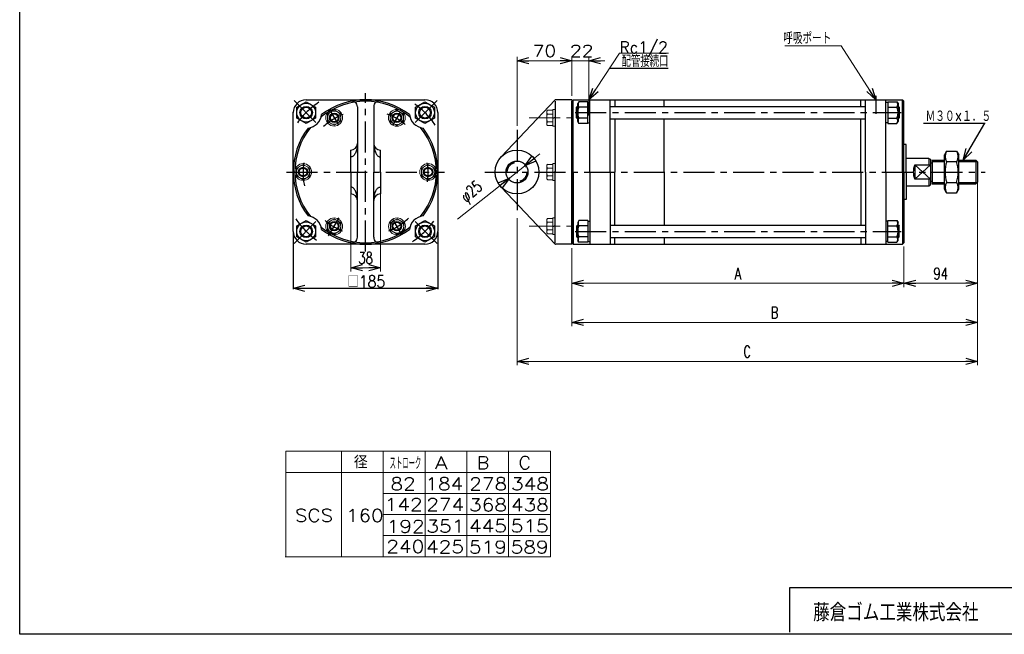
# Model space of a CAD drawing. Header units: millimetres. Extents: x -950 to 1020, y -701 to 709.
# Tile 1 of 3: x -950 to 310, y -670 to 117. Entities that reach past the tile are written whole.
import ezdxf
from ezdxf.enums import TextEntityAlignment as Align

# ---------------------------------------------------------------- set-up
doc = ezdxf.new("R2010")
doc.units = ezdxf.units.MM
doc.header["$LTSCALE"] = 1.25
doc.linetypes.add('CENTER', pattern=[50.8, 31.75, -6.35, 6.35, -6.35])
doc.linetypes.add('DIVIDE', pattern=[31.75, 12.7, -6.35, 0, -6.35, 0, -6.35])
doc.layers.add('ZUWAKU', color=7, linetype='Continuous')
doc.styles.add('FdaStyle0', font='txt.shx', dxfattribs={"width": 0.714286, "bigfont": 'bigfont'})
doc.dimstyles.new('DaDimDiametricStyle', dxfattribs={"dimtxt": 15, "dimasz": 15.000009, "dimexe": 5, "dimexo": 5, "dimgap": 5, "dimtad": 3, "dimdsep": 46, "dimtxsty": 'FdaStyle0', "dimblk1": 'OPEN30', "dimblk2": 'OPEN30', "dimsah": 1, "dimcen": 0.09, "dimclrd": 4, "dimclre": 7, "dimclrt": 4, "dimadec": 0, "dimazin": 2, "dimtfac": 1, "dimtdec": 4, "dimtmove": 0, "dimatfit": 0, "dimfxl": 1, "dimarcsym": 0})
doc.dimstyles.new('DaDimRotatedStyle', dxfattribs={"dimtxt": 15, "dimasz": 15.000009, "dimexe": 5, "dimexo": 5, "dimgap": 5, "dimtad": 3, "dimdsep": 46, "dimtxsty": 'FdaStyle0', "dimblk1": 'OPEN30', "dimblk2": 'OPEN30', "dimsah": 1, "dimcen": 0.09, "dimclrd": 4, "dimclre": 4, "dimclrt": 4, "dimadec": 0, "dimazin": 2, "dimtfac": 1, "dimtdec": 4, "dimtmove": 0, "dimatfit": 0, "dimfxl": 1, "dimarcsym": 0})

# ---------------------------------------------------------------- blocks, each defined once
blk = doc.blocks.new('_OPEN30')
at = {"color": 0, "linetype": 'ByBlock', "lineweight": -2}
for p, q in [((-1, 0.267949), (0, 0)), ((0, 0), (-1, -0.267949)), ((0, 0), (-1, 0))]:
    blk.add_line(p, q, dxfattribs=at)
blk = doc.blocks.new('DC_GROUP_Φ160_1')
at = {"color": 4, "linetype": 'Continuous', "lineweight": 25}
for p, q in [((235.8, -51.6), (233.2, -56.2)), ((233.2, -100.2), (233.2, -56.2)), ((235.8, -51.6), (248.6, -51.6)), ((248.6, -51.6), (251.2, -56.2)), ((251.2, -100.2), (251.2, -56.2)), ((235.8, -64.9), (248.6, -64.9)), ((235.8, -104.7), (233.2, -100.2)), ((235.8, -91.5), (248.6, -91.5)), ((248.6, -104.7), (251.2, -100.2)), ((235.8, -104.7), (248.6, -104.7))]:
    blk.add_line(p, q, dxfattribs=at)
for centre, radius, start, end in [((245.5, -58.3), 11.8, 145.6111, 214.3889), ((238.9, -58.3), 11.8, 325.6111, 34.3889), ((277.7, -78.2), 43.9, 162.4111, 197.5889), ((206.7, -78.2), 43.9, 342.4111, 17.5889), ((245.5, -98.1), 11.8, 145.6111, 214.3889), ((238.9, -98.1), 11.8, 325.6111, 34.3889)]:
    blk.add_arc(centre, radius, start, end, dxfattribs=at)
blk = doc.blocks.new('DC_GROUP_Φ160_2')
at = {"color": 4, "linetype": 'Continuous', "lineweight": 25}
for p, q in [((235.8, -51.6), (233.2, -56.2)), ((233.2, -100.2), (233.2, -56.2)), ((235.8, -51.6), (248.6, -51.6)), ((248.6, -51.6), (251.2, -56.2)), ((251.2, -100.2), (251.2, -56.2)), ((235.8, -64.9), (248.6, -64.9)), ((235.8, -104.7), (233.2, -100.2)), ((235.8, -91.5), (248.6, -91.5)), ((248.6, -104.7), (251.2, -100.2)), ((235.8, -104.7), (248.6, -104.7))]:
    blk.add_line(p, q, dxfattribs=at)
for centre, radius, start, end in [((245.5, -58.3), 11.8, 145.6111, 214.3889), ((238.9, -58.3), 11.8, 325.6111, 34.3889), ((277.7, -78.2), 43.9, 162.4111, 197.5889), ((206.7, -78.2), 43.9, 342.4111, 17.5889), ((245.5, -98.1), 11.8, 145.6111, 214.3889), ((238.9, -98.1), 11.8, 325.6111, 34.3889)]:
    blk.add_arc(centre, radius, start, end, dxfattribs=at)
blk = doc.blocks.new('DC_GROUP_Φ160_18')
at = {"color": 4, "linetype": 'Continuous', "lineweight": 25}
for p, q in [((-497, -41.7), (-497, -43.2)), ((-497, -43.2), (-496.9, -44.7)), ((-496.9, -44.7), (-496.7, -46.1)), ((-496.7, -46.1), (-496.5, -47.6)), ((-496.5, -47.6), (-496.2, -49)), ((-496.2, -49), (-495.9, -50.3)), ((-495.9, -50.3), (-495.5, -51.6)), ((-495.5, -51.6), (-495, -52.8)), ((-495, -52.8), (-494.5, -53.9)), ((-494.5, -53.9), (-494, -54.9)), ((-494, -54.9), (-493.4, -55.8)), ((-493.4, -55.8), (-492.8, -56.6)), ((-492.8, -56.6), (-492.1, -57.3)), ((-492.1, -57.3), (-491.4, -57.9)), ((-491.4, -57.9), (-490.7, -58.3)), ((-490.7, -58.3), (-490, -58.7)), ((-490, -58.7), (-489.3, -58.9)), ((-489.3, -58.9), (-488.5, -58.9))]:
    blk.add_line(p, q, dxfattribs=at)
blk = doc.blocks.new('DC_GROUP_Φ160_19')
at = {"color": 4, "linetype": 'Continuous', "lineweight": 25}
for p, q in [((-519.2, -50.3), (-519.6, -51.6)), ((-518.8, -49), (-519.2, -50.3)), ((-518.5, -47.6), (-518.8, -49)), ((-518.3, -46.1), (-518.5, -47.6)), ((-518.2, -44.7), (-518.3, -46.1)), ((-518.1, -43.2), (-518.2, -44.7)), ((-518, -41.7), (-518.1, -43.2)), ((-525.8, -58.9), (-526.5, -58.9)), ((-525.1, -58.7), (-525.8, -58.9)), ((-524.3, -58.3), (-525.1, -58.7)), ((-523.6, -57.9), (-524.3, -58.3)), ((-522.9, -57.3), (-523.6, -57.9)), ((-522.3, -56.6), (-522.9, -57.3)), ((-521.7, -55.8), (-522.3, -56.6)), ((-521.1, -54.9), (-521.7, -55.8)), ((-520.5, -53.9), (-521.1, -54.9)), ((-520, -52.8), (-520.5, -53.9)), ((-519.6, -51.6), (-520, -52.8))]:
    blk.add_line(p, q, dxfattribs=at)
blk = doc.blocks.new('DC_GROUP_Φ160_20')
at = {"color": 4, "linetype": 'Continuous', "lineweight": 25}
for p, q in [((-494, -101.5), (-493.4, -100.5)), ((-493.4, -100.5), (-492.8, -99.7)), ((-492.8, -99.7), (-492.1, -99)), ((-492.1, -99), (-491.4, -98.5)), ((-491.4, -98.5), (-490.7, -98)), ((-490.7, -98), (-490, -97.7)), ((-490, -97.7), (-489.3, -97.5)), ((-489.3, -97.5), (-488.5, -97.4)), ((-497, -113.2), (-496.9, -111.7)), ((-497, -114.7), (-497, -113.2)), ((-496.9, -111.7), (-496.7, -110.2)), ((-496.7, -110.2), (-496.5, -108.8)), ((-496.5, -108.8), (-496.2, -107.4)), ((-496.2, -107.4), (-495.9, -106)), ((-495.9, -106), (-495.5, -104.8)), ((-495.5, -104.8), (-495, -103.6)), ((-495, -103.6), (-494.5, -102.5)), ((-494.5, -102.5), (-494, -101.5))]:
    blk.add_line(p, q, dxfattribs=at)
blk = doc.blocks.new('DC_GROUP_Φ160_21')
at = {"color": 4, "linetype": 'Continuous', "lineweight": 25}
for p, q in [((-525.8, -97.5), (-526.5, -97.4)), ((-525.1, -97.7), (-525.8, -97.5)), ((-524.3, -98), (-525.1, -97.7)), ((-523.6, -98.5), (-524.3, -98)), ((-522.9, -99), (-523.6, -98.5)), ((-522.3, -99.7), (-522.9, -99)), ((-521.7, -100.5), (-522.3, -99.7)), ((-521.1, -101.5), (-521.7, -100.5)), ((-520.5, -102.5), (-521.1, -101.5)), ((-520, -103.6), (-520.5, -102.5)), ((-519.6, -104.8), (-520, -103.6)), ((-519.2, -106), (-519.6, -104.8)), ((-518.8, -107.4), (-519.2, -106)), ((-518.5, -108.8), (-518.8, -107.4)), ((-518.3, -110.2), (-518.5, -108.8)), ((-518.2, -111.7), (-518.3, -110.2)), ((-518.1, -113.2), (-518.2, -111.7)), ((-518, -114.7), (-518.1, -113.2))]:
    blk.add_line(p, q, dxfattribs=at)
blk = doc.blocks.new('DC_GROUP_Φ160_22')
at = {"color": 4, "linetype": 'Continuous', "lineweight": 13}
for p, q in [((-467.5, 0.9), (-476, -4)), ((-459, -4), (-467.5, 0.9)), ((-476, -4), (-476, -13.8)), ((-459, -13.8), (-459, -4)), ((-476, -13.8), (-467.5, -18.7)), ((-467.5, -18.7), (-459, -13.8))]:
    blk.add_line(p, q, dxfattribs=at)
for radius in [10.8, 8.5]:
    blk.add_circle((-467.5, -8.9), radius, dxfattribs=at)
blk = doc.blocks.new('DC_GROUP_Φ160_23')
at = {"color": 4, "linetype": 'Continuous', "lineweight": 13}
for p, q in [((-547.7, 1.3), (-556.2, -3.6)), ((-539.2, -3.6), (-547.7, 1.3)), ((-556.2, -3.6), (-556.2, -13.5)), ((-539.2, -13.5), (-539.2, -3.6)), ((-556.2, -13.5), (-547.7, -18.4)), ((-547.7, -18.4), (-539.2, -13.5))]:
    blk.add_line(p, q, dxfattribs=at)
for radius in [10.8, 8.5]:
    blk.add_circle((-547.7, -8.6), radius, dxfattribs=at)
blk = doc.blocks.new('DC_GROUP_Φ160_24')
at = {"color": 4, "linetype": 'Continuous', "lineweight": 13}
for p, q in [((-587.5, -68.4), (-596, -73.3)), ((-596, -73.3), (-596, -83.1)), ((-579, -73.3), (-587.5, -68.4)), ((-579, -83.1), (-579, -73.3)), ((-596, -83.1), (-587.5, -88)), ((-587.5, -88), (-579, -83.1))]:
    blk.add_line(p, q, dxfattribs=at)
for radius in [10.8, 8.5]:
    blk.add_circle((-587.5, -78.2), radius, dxfattribs=at)
blk = doc.blocks.new('DC_GROUP_Φ160_25')
at = {"color": 4, "linetype": 'Continuous', "lineweight": 13}
for p, q in [((-547.7, -138), (-556.2, -142.9)), ((-539.2, -142.9), (-547.7, -138)), ((-556.2, -142.9), (-556.2, -152.7)), ((-539.2, -152.7), (-539.2, -142.9)), ((-556.2, -152.7), (-547.7, -157.6)), ((-547.7, -157.6), (-539.2, -152.7))]:
    blk.add_line(p, q, dxfattribs=at)
for radius in [10.8, 8.5]:
    blk.add_circle((-547.7, -147.8), radius, dxfattribs=at)
blk = doc.blocks.new('DC_GROUP_Φ160_26')
at = {"color": 4, "linetype": 'Continuous', "lineweight": 13}
for p, q in [((-427.5, -68.4), (-436, -73.3)), ((-436, -73.3), (-436, -83.1)), ((-419, -73.3), (-427.5, -68.4)), ((-419, -83.1), (-419, -73.3)), ((-436, -83.1), (-427.5, -88)), ((-427.5, -88), (-419, -83.1))]:
    blk.add_line(p, q, dxfattribs=at)
for radius in [10.8, 8.5]:
    blk.add_circle((-427.5, -78.2), radius, dxfattribs=at)
blk = doc.blocks.new('DC_GROUP_Φ160_27')
at = {"color": 4, "linetype": 'Continuous', "lineweight": 13}
for p, q in [((-467.3, -138), (-475.8, -142.9)), ((-458.8, -142.9), (-467.3, -138)), ((-475.8, -142.9), (-475.8, -152.7)), ((-458.8, -152.7), (-458.8, -142.9)), ((-475.8, -152.7), (-467.3, -157.6)), ((-467.3, -157.6), (-458.8, -152.7))]:
    blk.add_line(p, q, dxfattribs=at)
for radius in [10.8, 8.5]:
    blk.add_circle((-467.3, -147.8), radius, dxfattribs=at)
blk = doc.blocks.new('DC_GROUP_Φ160_28')
at = {"color": 4, "linetype": 'Continuous', "lineweight": 13}
for p, q in [((-221.8, 14.3), (-182.6, 73.9)), ((-182.6, 73.9), (-120.2, 73.9))]:
    blk.add_line(p, q, dxfattribs=at)
at = {"color": 4, "xscale": 15.00001393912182, "yscale": 14.99994636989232, "rotation": 236.6438504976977}
blk.add_blockref('_OPEN30', (-221.8, 14.3), dxfattribs=at)
at = {"color": 4, "style": 'FdaStyle0', "width": 0.804178}
blk.add_text('Rc1/2', height=15, dxfattribs=at).set_placement((-182.6, 73.9), (-121, 73.9), align=Align.FIT)
blk = doc.blocks.new('DC_GROUP_Φ160_29')
at = {"color": 4, "linetype": 'Continuous', "lineweight": 13}
for p, q in [((-267.8, 0.9), (-274.9, 0.9)), ((-264.8, 1.9), (-267.8, 1.9)), ((-267.8, 1.9), (-267.8, -19.6)), ((-264.8, 1.9), (-264.8, -19.6)), ((-275.8, -1.5), (-275.8, -16.3)), ((-267.8, -4), (-274.9, -4)), ((-267.8, -8.9), (-264.8, -8.1)), ((-267.8, -9.7), (-264.8, -8.9)), ((-267.8, -13.8), (-274.9, -13.8)), ((-267.8, -18.7), (-274.9, -18.7)), ((-264.8, -19.6), (-267.8, -19.6))]:
    blk.add_line(p, q, dxfattribs=at)
for centre, radius, start, end in [((-272, -1.5), 3.78, 139.5701, 220.4299), ((-262, -8.9), 13.8, 159.1359, 200.8641), ((-272, -16.3), 3.78, 139.5701, 220.4299)]:
    blk.add_arc(centre, radius, start, end, dxfattribs=at)
blk = doc.blocks.new('DC_GROUP_Φ160_30')
at = {"color": 4, "linetype": 'Continuous', "lineweight": 13}
for p, q in [((-275.8, -70.8), (-275.8, -85.5)), ((-267.8, -68.4), (-274.9, -68.4)), ((-267.8, -73.3), (-274.9, -73.3)), ((-264.8, -67.4), (-267.8, -67.4)), ((-267.8, -67.4), (-267.8, -88.9)), ((-264.8, -67.4), (-264.8, -88.9)), ((-267.8, -83.1), (-274.9, -83.1)), ((-267.8, -88), (-274.9, -88)), ((-267.8, -78.2), (-264.8, -77.4)), ((-267.8, -79), (-264.8, -78.2)), ((-264.8, -88.9), (-267.8, -88.9))]:
    blk.add_line(p, q, dxfattribs=at)
for centre, radius, start, end in [((-272, -70.8), 3.78, 139.5701, 220.4299), ((-262, -78.2), 13.8, 159.1359, 200.8641), ((-272, -85.5), 3.78, 139.5701, 220.4299)]:
    blk.add_arc(centre, radius, start, end, dxfattribs=at)
blk = doc.blocks.new('DC_GROUP_Φ160_31')
at = {"color": 4, "linetype": 'Continuous', "lineweight": 13}
for p, q in [((-267.8, -137.6), (-274.9, -137.6)), ((-264.8, -136.7), (-267.8, -136.7)), ((-267.8, -136.7), (-267.8, -158.2)), ((-264.8, -136.7), (-264.8, -158.2)), ((-275.8, -140.1), (-275.8, -154.8)), ((-267.8, -142.5), (-274.9, -142.5)), ((-267.8, -147.5), (-264.8, -146.7)), ((-267.8, -148.3), (-264.8, -147.5)), ((-267.8, -152.4), (-274.9, -152.4)), ((-267.8, -157.3), (-274.9, -157.3)), ((-264.8, -158.2), (-267.8, -158.2))]:
    blk.add_line(p, q, dxfattribs=at)
for centre, radius, start, end in [((-272, -140.1), 3.78, 139.5701, 220.4299), ((-262, -147.5), 13.8, 159.1359, 200.8641), ((-272, -154.8), 3.78, 139.5701, 220.4299)]:
    blk.add_arc(centre, radius, start, end, dxfattribs=at)
blk = doc.blocks.new('*D35')
at = {"color": 4, "linetype": 'Continuous', "lineweight": 13}
for p, q in [((-284.5, -54.8), (-304, -70.4)), ((-304, -70.4), (-323.6, -86)), ((-389.8, -138.7), (-323.6, -86))]:
    blk.add_line(p, q, dxfattribs=at)
at = {"color": 4, "xscale": 15.00001393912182, "yscale": 14.99994636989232}
for p, rotation in [((-304, -70.4), 218.5237421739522), ((-323.6, -86), 38.52374217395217)]:
    blk.add_blockref('_OPEN30', p, dxfattribs=dict(at, rotation=rotation))
at = {"color": 4, "insert": (-353.8, -103.6), "char_height": 15, "width": 75, "attachment_point": 9, "rotation": 38.5237, "style": 'FdaStyle0'}
blk.add_mtext('\\T1.00;φ25', dxfattribs=at)
blk = doc.blocks.new('*D41')
at = {"color": 4, "linetype": 'Continuous', "lineweight": 13}
for p, q in [((-526.5, -91.2), (-526.5, -205.7)), ((-488.5, -91.2), (-488.5, -205.7)), ((-526.5, -200.7), (-488.5, -200.7))]:
    blk.add_line(p, q, dxfattribs=at)
at = {"color": 4, "xscale": 15.00001393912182, "yscale": 14.99994636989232}
for p, rotation in [((-526.5, -200.7), 180), ((-488.5, -200.7), 360)]:
    blk.add_blockref('_OPEN30', p, dxfattribs=dict(at, rotation=rotation))
at = {"color": 4, "insert": (-507.5, -195.7), "char_height": 15, "width": 56.25, "attachment_point": 8, "style": 'FdaStyle0'}
blk.add_mtext('\\T1.00;38', dxfattribs=at)
blk = doc.blocks.new('*D42')
at = {"color": 4, "linetype": 'Continuous', "lineweight": 13}
for p, q in [((-243.8, -175.7), (-243.8, -225.7)), ((181.2, -173.7), (181.2, -225.7)), ((-243.8, -220.7), (181.2, -220.7))]:
    blk.add_line(p, q, dxfattribs=at)
at = {"color": 4, "xscale": 15.00001393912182, "yscale": 14.99994636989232}
for p, rotation in [((-243.8, -220.7), 180), ((181.2, -220.7), 360)]:
    blk.add_blockref('_OPEN30', p, dxfattribs=dict(at, rotation=rotation))
at = {"color": 4, "insert": (-31.3, -215.7), "char_height": 15, "width": 37.5, "attachment_point": 8, "style": 'FdaStyle0'}
blk.add_mtext('\\T1.00;A', dxfattribs=at)
blk = doc.blocks.new('*D43')
at = {"color": 4, "linetype": 'Continuous', "lineweight": 13}
for p, q in [((275.2, -94.7), (275.2, -225.7)), ((181.2, -173.7), (181.2, -225.7)), ((181.2, -220.7), (275.2, -220.7))]:
    blk.add_line(p, q, dxfattribs=at)
at = {"color": 4, "xscale": 15.00001393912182, "yscale": 14.99994636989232}
for p, rotation in [((181.2, -220.7), 180), ((275.2, -220.7), 360)]:
    blk.add_blockref('_OPEN30', p, dxfattribs=dict(at, rotation=rotation))
at = {"color": 4, "insert": (228.2, -215.7), "char_height": 15, "width": 56.25, "attachment_point": 8, "style": 'FdaStyle0'}
blk.add_mtext('\\T1.00;94', dxfattribs=at)
blk = doc.blocks.new('*D44')
at = {"color": 4, "linetype": 'Continuous', "lineweight": 13}
for p, q in [((275.2, -94.7), (275.2, -275.7)), ((-243.8, -175.7), (-243.8, -275.7)), ((-243.8, -270.7), (275.2, -270.7))]:
    blk.add_line(p, q, dxfattribs=at)
at = {"color": 4, "xscale": 15.00001393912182, "yscale": 14.99994636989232}
for p, rotation in [((-243.8, -270.7), 180), ((275.2, -270.7), 360)]:
    blk.add_blockref('_OPEN30', p, dxfattribs=dict(at, rotation=rotation))
at = {"color": 4, "insert": (15.7, -265.7), "char_height": 15, "width": 37.5, "attachment_point": 8, "style": 'FdaStyle0'}
blk.add_mtext('\\T1.00;B', dxfattribs=at)
blk = doc.blocks.new('*D45')
at = {"color": 4, "linetype": 'Continuous', "lineweight": 13}
for p, q in [((275.2, -83.2), (275.2, -325.7)), ((-313.8, -137.2), (-313.8, -325.7)), ((-313.8, -320.7), (275.2, -320.7))]:
    blk.add_line(p, q, dxfattribs=at)
at = {"color": 4, "xscale": 15.00001393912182, "yscale": 14.99994636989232}
for p, rotation in [((-313.8, -320.7), 180), ((275.2, -320.7), 360)]:
    blk.add_blockref('_OPEN30', p, dxfattribs=dict(at, rotation=rotation))
at = {"color": 4, "insert": (-19.3, -315.7), "char_height": 15, "width": 37.5, "attachment_point": 8, "style": 'FdaStyle0'}
blk.add_mtext('\\T1.00;C', dxfattribs=at)

msp = doc.modelspace()

# ---------------------------------------------------------------- linework, layer by layer
at = {"color": 4, "linetype": 'Continuous', "lineweight": 13}
for p, q in [((100.682, 83.562), (28.812, 83.562)), ((145.194, 14.325), (100.682, 83.562)), ((-313.806, -19.031), (-313.806, 69.325)), ((-313.806, 64.325), (-243.806, 64.325)), ((-243.806, 19.325), (-243.806, 69.325)), ((-243.806, 64.325), (-221.806, 64.325)), ((-221.806, 19.325), (-221.806, 69.325)), ((-201.286, 64.325), (-221.806, 64.325)), ((-609.669, -435.744), (-271.067, -435.744)), ((-609.669, -435.744), (-609.669, -570.744)), ((-538.336, -435.744), (-538.336, -570.744)), ((-484.882, -435.744), (-484.882, -570.744)), ((-431.428, -435.744), (-431.428, -570.744)), ((-377.975, -435.744), (-377.975, -570.744)), ((-324.521, -435.744), (-324.521, -570.744)), ((-271.067, -435.744), (-271.067, -570.744)), ((-609.669, -462.744), (-271.067, -462.744)), ((-484.882, -489.744), (-271.067, -489.744)), ((-484.756, -516.744), (-271.067, -516.744)), ((-484.882, -543.744), (-271.067, -543.744)), ((-610.589, -570.744), (-271.067, -570.744))]:
    msp.add_line(p, q, dxfattribs=at)
at = {"color": 4, "linetype": 'Continuous', "lineweight": 25}
for p, q in [((-120.241, 54.198), (-195.558, 54.198)), ((-583.549, 14.325), (-431.521, 14.325)), ((-583.549, 14.325), (-431.521, 14.325)), ((-265.102, 14.012), (-334.141, -58.927)), ((-264.806, 12.725), (-264.806, -78.175)), ((-243.806, 14.325), (-264.376, 14.325)), ((-243.806, 12.325), (-241.806, 14.325)), ((-243.806, 12.325), (-241.806, 14.325)), ((-243.806, 14.325), (-243.806, -78.175)), ((-241.806, -78.175), (-241.806, 14.339)), ((-241.806, 14.325), (179.194, 14.325)), ((-241.806, -78.175), (-241.806, 14.325)), ((-241.806, 14.325), (179.194, 14.325)), ((-220.806, -78.175), (-220.806, 14.339)), ((-220.806, -78.175), (-220.806, 14.339)), ((-194.806, -78.175), (-194.806, 14.339)), ((-194.806, -78.175), (-194.806, 14.325)), ((-188.806, 14.325), (-188.806, 5.825)), ((-188.806, 14.325), (-188.806, 7.036)), ((-125.606, 5.825), (-125.606, 14.325)), ((-125.606, 7.036), (-125.606, 14.325)), ((126.194, 5.825), (126.194, 14.325)), ((126.194, 7.282), (126.194, 14.325)), ((132.194, -78.175), (132.194, 14.339)), ((132.194, -78.175), (132.194, 14.339)), ((158.194, -78.175), (158.194, 14.339)), ((158.194, -78.175), (158.194, 14.339)), ((179.194, -78.175), (179.194, 14.339)), ((181.194, 12.325), (179.194, 14.325)), ((179.194, -78.175), (179.194, 14.325)), ((181.194, 12.325), (179.194, 14.325)), ((-595.549, 4.767), (-583.549, 11.695)), ((-595.549, 4.767), (-583.549, 11.695)), ((-595.549, -9.089), (-595.549, 4.767)), ((-595.549, -9.089), (-595.549, 4.767)), ((-583.549, 11.695), (-571.549, 4.767)), ((-583.549, 11.695), (-571.549, 4.767)), ((-571.549, 4.767), (-571.549, -9.089)), ((-571.549, 4.767), (-571.549, -9.089)), ((-518.035, 5.096), (-518.035, -78.175)), ((-497.035, 5.096), (-497.035, -78.175)), ((-443.521, 4.767), (-431.521, 11.695)), ((-443.521, 4.767), (-431.521, 11.695)), ((-443.521, -9.089), (-443.521, 4.767)), ((-443.521, -9.089), (-443.521, 4.767)), ((-431.521, 11.695), (-419.521, 4.767)), ((-431.521, 11.695), (-419.521, 4.767)), ((-419.521, 4.767), (-419.521, -9.089)), ((-419.521, 4.767), (-419.521, -9.089)), ((-243.806, -78.175), (-243.806, 12.339)), ((-243.806, -78.175), (-243.806, 12.339)), ((-236.606, 5.825), (-237.806, 4.625)), ((-236.606, 5.825), (-237.806, 4.625)), ((-237.806, -8.975), (-237.806, 4.625)), ((-236.206, 4.625), (-237.806, 4.625)), ((-237.806, -8.975), (-237.806, 4.625)), ((-236.206, 4.625), (-237.806, 4.625)), ((-236.206, 5.825), (-236.606, 5.825)), ((-236.606, -10.175), (-236.606, 5.825)), ((-236.206, 5.825), (-236.606, 5.825)), ((-236.606, -10.175), (-236.606, 5.825)), ((-234.846, 11.681), (-236.206, 9.325)), ((-234.846, 11.681), (-236.206, 9.325)), ((-236.206, -13.675), (-236.206, 9.325)), ((-236.206, -13.675), (-236.206, 9.325)), ((-223.206, 11.681), (-234.846, 11.681)), ((-223.206, 11.681), (-234.846, 11.681)), ((-223.206, 4.753), (-234.846, 4.753)), ((-223.206, 4.753), (-234.846, 4.753)), ((-223.206, -16.031), (-223.206, 11.681)), ((-223.206, -16.031), (-223.206, 11.681)), ((-223.206, -16.031), (-223.206, 11.681)), ((-223.206, -16.031), (-223.206, 11.681)), ((-223.206, 10.825), (-220.806, 10.825)), ((-223.206, 10.825), (-220.806, 10.825)), ((-194.806, 5.825), (132.194, 5.825)), ((-194.806, 5.825), (132.194, 5.825)), ((160.594, 10.825), (158.194, 10.825)), ((160.594, 10.825), (158.194, 10.825)), ((160.594, 11.681), (160.594, -16.031)), ((160.594, 11.681), (172.233, 11.681)), ((160.594, 11.681), (160.594, -16.031)), ((160.594, 11.681), (160.594, -16.031)), ((160.594, 11.681), (172.233, 11.681)), ((160.594, 11.681), (160.594, -16.031)), ((160.594, 4.753), (172.233, 4.753)), ((160.594, 4.753), (172.233, 4.753)), ((172.233, 11.681), (173.594, 9.325)), ((172.233, 11.681), (173.594, 9.325)), ((173.594, 9.325), (173.594, -13.675)), ((173.594, 9.325), (173.594, -13.675)), ((173.994, 5.825), (173.594, 5.825)), ((173.994, 5.825), (173.594, 5.825)), ((173.594, 4.625), (175.194, 4.625)), ((173.594, 4.625), (175.194, 4.625)), ((173.994, 5.825), (175.194, 4.625)), ((173.994, 5.825), (173.994, -10.175)), ((173.994, 5.825), (175.194, 4.625)), ((173.994, 5.825), (173.994, -10.175)), ((175.194, 4.625), (175.194, -8.975)), ((175.194, 4.625), (175.194, -8.975)), ((181.194, -78.175), (181.194, 12.339)), ((181.194, -78.175), (181.194, 12.339)), ((-600.035, -154.189), (-600.035, -1.482)), ((-600.035, -154.189), (-600.035, -1.482)), ((-583.549, -16.017), (-595.549, -9.089)), ((-583.549, -16.017), (-595.549, -9.089)), ((-571.549, -9.089), (-583.549, -16.017)), ((-571.549, -9.089), (-583.549, -16.017)), ((-431.521, -16.017), (-443.521, -9.089)), ((-431.521, -16.017), (-443.521, -9.089)), ((-419.521, -9.089), (-431.521, -16.017)), ((-419.521, -9.089), (-431.521, -16.017)), ((-415.035, -2.161), (-415.035, -154.189)), ((-415.035, -2.161), (-415.035, -154.189)), ((-236.606, -10.175), (-237.806, -8.975)), ((-236.206, -8.975), (-237.806, -8.975)), ((-236.606, -10.175), (-237.806, -8.975)), ((-236.206, -8.975), (-237.806, -8.975)), ((-236.606, -10.175), (-236.206, -10.175)), ((-236.606, -10.175), (-236.206, -10.175)), ((-223.206, -9.103), (-234.846, -9.103)), ((-223.206, -9.103), (-234.846, -9.103)), ((-194.806, -10.175), (132.194, -10.175)), ((-194.806, -10.175), (132.194, -10.175)), ((-188.806, -10.175), (-188.806, -78.175)), ((-188.806, -11.363), (-188.806, -78.175)), ((-125.606, -78.175), (-125.606, -10.175)), ((-125.606, -78.175), (-125.606, -11.363)), ((126.194, -78.175), (126.194, -10.175)), ((126.194, -78.175), (126.194, -11.417)), ((160.594, -9.103), (172.233, -9.103)), ((160.594, -9.103), (172.233, -9.103)), ((173.594, -8.975), (175.194, -8.975)), ((173.594, -8.975), (175.194, -8.975)), ((173.594, -10.175), (173.994, -10.175)), ((173.594, -10.175), (173.994, -10.175)), ((173.994, -10.175), (175.194, -8.975)), ((173.994, -10.175), (175.194, -8.975)), ((-234.846, -16.031), (-236.206, -13.675)), ((-234.846, -16.031), (-236.206, -13.675)), ((-223.206, -16.031), (-234.846, -16.031)), ((-223.206, -16.031), (-234.846, -16.031)), ((-223.206, -15.175), (-220.806, -15.175)), ((-223.206, -15.175), (-220.806, -15.175)), ((160.594, -15.175), (158.194, -15.175)), ((160.594, -15.175), (158.194, -15.175)), ((160.594, -16.031), (172.233, -16.031)), ((160.594, -16.031), (172.233, -16.031)), ((172.233, -16.031), (173.594, -13.675)), ((172.233, -16.031), (173.594, -13.675)), ((206.28, -15.657), (285.074, -15.657)), ((256.855, -63.19), (284.544, -15.657)), ((-526.535, -78.175), (-526.535, -50.175)), ((-488.535, -78.175), (-488.535, -50.175)), ((184.194, -43.175), (181.194, -43.175)), ((184.194, -43.175), (181.194, -43.175)), ((184.194, -78.175), (184.194, -43.175)), ((184.194, -78.175), (184.194, -43.175)), ((184.194, -60.66), (213.194, -60.66)), ((213.194, -60.69), (213.194, -69.175)), ((213.194, -60.69), (215.194, -61.623)), ((213.194, -60.69), (213.194, -69.175)), ((213.194, -60.69), (215.194, -61.623)), ((215.194, -61.623), (215.194, -94.758)), ((215.194, -61.623), (215.194, -94.758)), ((195.194, -69.175), (195.194, -87.175)), ((195.194, -69.175), (215.194, -69.175)), ((195.194, -69.175), (215.194, -87.175)), ((215.194, -69.175), (195.194, -87.175)), ((195.194, -69.175), (195.194, -87.175)), ((195.194, -69.175), (215.194, -69.175)), ((195.194, -69.175), (215.194, -87.175)), ((215.194, -69.175), (195.194, -87.175)), ((215.194, -66.29), (217.444, -66.29)), ((215.194, -66.29), (217.444, -66.29)), ((217.444, -63.19), (233.194, -63.19)), ((217.444, -63.19), (217.444, -93.19)), ((217.444, -63.19), (233.194, -63.19)), ((217.444, -64.69), (217.444, -91.69)), ((217.444, -64.79), (233.194, -64.79)), ((217.444, -64.79), (233.194, -64.79)), ((251.194, -63.19), (273.194, -63.19)), ((251.194, -63.19), (273.194, -63.19)), ((251.194, -64.79), (274.794, -64.79)), ((251.194, -64.79), (274.794, -64.79)), ((275.194, -65.19), (273.194, -63.19)), ((273.194, -63.19), (273.194, -93.19)), ((275.194, -65.19), (273.194, -63.19)), ((273.194, -64.69), (273.194, -91.69)), ((275.194, -65.19), (275.194, -91.19)), ((275.194, -66.69), (275.194, -89.69)), ((-526.535, -78.175), (-526.535, -106.175)), ((-518.035, -161.446), (-518.035, -78.175)), ((-497.035, -161.446), (-497.035, -78.175)), ((-488.535, -78.175), (-488.535, -106.175)), ((-264.806, -169.075), (-264.806, -78.175)), ((-243.806, -78.175), (-243.806, -168.689)), ((-243.806, -78.175), (-243.806, -168.689)), ((-243.806, -170.675), (-243.806, -78.175)), ((-241.806, -78.175), (-241.806, -170.689)), ((-241.806, -78.175), (-241.806, -170.689)), ((-220.806, -78.175), (-220.806, -170.689)), ((-220.806, -78.175), (-220.806, -170.689)), ((-194.806, -78.175), (-194.806, -170.689)), ((-194.806, -78.175), (-194.806, -170.689)), ((-188.806, -146.175), (-188.806, -78.175)), ((-188.806, -144.987), (-188.806, -78.175)), ((-125.606, -78.175), (-125.606, -146.175)), ((-125.606, -78.175), (-125.606, -144.987)), ((126.194, -78.175), (126.194, -146.175)), ((126.194, -78.175), (126.194, -144.933)), ((132.194, -78.175), (132.194, -170.689)), ((132.194, -78.175), (132.194, -170.689)), ((158.194, -78.175), (158.194, -170.689)), ((158.194, -78.175), (158.194, -170.689)), ((179.194, -78.175), (179.194, -170.689)), ((179.194, -78.175), (179.194, -170.689)), ((181.194, -78.175), (181.194, -168.689)), ((181.194, -78.175), (181.194, -168.689)), ((184.194, -78.175), (184.194, -113.175)), ((184.194, -78.175), (184.194, -113.175)), ((215.194, -87.175), (195.194, -87.175)), ((215.194, -87.175), (195.194, -87.175)), ((213.194, -87.175), (213.194, -95.69)), ((213.194, -87.175), (213.194, -95.69)), ((-265.102, -170.362), (-334.141, -97.423)), ((184.194, -95.69), (213.194, -95.69)), ((184.194, -95.69), (213.194, -95.69)), ((213.194, -95.69), (215.194, -94.758)), ((213.194, -95.69), (215.194, -94.758)), ((215.194, -90.09), (217.444, -90.09)), ((215.194, -90.09), (217.444, -90.09)), ((217.444, -91.59), (233.194, -91.59)), ((217.444, -93.19), (233.194, -93.19)), ((251.194, -91.59), (274.794, -91.59)), ((251.194, -93.19), (273.194, -93.19)), ((275.194, -91.19), (273.194, -93.19)), ((184.194, -113.175), (181.194, -113.175)), ((184.194, -113.175), (181.194, -113.175)), ((-595.549, -147.261), (-583.549, -140.333)), ((-595.549, -147.261), (-583.549, -140.333)), ((-595.549, -161.117), (-595.549, -147.261)), ((-595.549, -161.117), (-595.549, -147.261)), ((-583.549, -140.333), (-571.549, -147.261)), ((-583.549, -140.333), (-571.549, -147.261)), ((-571.549, -147.261), (-571.549, -161.117)), ((-571.549, -147.261), (-571.549, -161.117)), ((-443.521, -147.261), (-431.521, -140.333)), ((-443.521, -147.261), (-431.521, -140.333)), ((-443.521, -161.117), (-443.521, -147.261)), ((-443.521, -161.117), (-443.521, -147.261)), ((-431.521, -140.333), (-419.521, -147.261)), ((-431.521, -140.333), (-419.521, -147.261)), ((-419.521, -147.261), (-419.521, -161.117)), ((-419.521, -147.261), (-419.521, -161.117)), ((-236.606, -146.175), (-237.806, -147.375)), ((-236.606, -146.175), (-237.806, -147.375)), ((-237.806, -147.375), (-237.806, -160.975)), ((-236.206, -147.375), (-237.806, -147.375)), ((-237.806, -147.375), (-237.806, -160.975)), ((-236.206, -147.375), (-237.806, -147.375)), ((-236.606, -146.175), (-236.206, -146.175)), ((-236.606, -146.175), (-236.606, -162.175)), ((-236.606, -146.175), (-236.206, -146.175)), ((-236.606, -146.175), (-236.606, -162.175)), ((-234.846, -140.319), (-236.206, -142.675)), ((-234.846, -140.319), (-236.206, -142.675)), ((-236.206, -142.675), (-236.206, -165.675)), ((-236.206, -142.675), (-236.206, -165.675)), ((-223.206, -140.319), (-234.846, -140.319)), ((-223.206, -140.319), (-234.846, -140.319)), ((-223.206, -147.247), (-234.846, -147.247)), ((-223.206, -147.247), (-234.846, -147.247)), ((-223.206, -140.319), (-223.206, -168.031)), ((-223.206, -140.319), (-223.206, -168.031)), ((-223.206, -140.319), (-223.206, -168.031)), ((-223.206, -140.319), (-223.206, -168.031)), ((-223.206, -141.175), (-220.806, -141.175)), ((-223.206, -141.175), (-220.806, -141.175)), ((-194.806, -146.175), (132.194, -146.175)), ((-194.806, -146.175), (132.194, -146.175)), ((160.594, -141.175), (158.194, -141.175)), ((160.594, -141.175), (158.194, -141.175)), ((160.594, -168.031), (160.594, -140.319)), ((160.594, -140.319), (172.233, -140.319)), ((160.594, -168.031), (160.594, -140.319)), ((160.594, -168.031), (160.594, -140.319)), ((160.594, -140.319), (172.233, -140.319)), ((160.594, -168.031), (160.594, -140.319)), ((160.594, -147.247), (172.233, -147.247)), ((160.594, -147.247), (172.233, -147.247)), ((172.233, -140.319), (173.594, -142.675)), ((172.233, -140.319), (173.594, -142.675)), ((173.594, -165.675), (173.594, -142.675)), ((173.594, -165.675), (173.594, -142.675)), ((173.594, -146.175), (173.994, -146.175)), ((173.594, -146.175), (173.994, -146.175)), ((173.594, -147.375), (175.194, -147.375)), ((173.594, -147.375), (175.194, -147.375)), ((173.994, -146.175), (175.194, -147.375)), ((173.994, -162.175), (173.994, -146.175)), ((173.994, -146.175), (175.194, -147.375)), ((173.994, -162.175), (173.994, -146.175)), ((175.194, -160.975), (175.194, -147.375)), ((175.194, -160.975), (175.194, -147.375)), ((-600.049, -155.389), (-600.049, -208.288)), ((-583.549, -168.045), (-595.549, -161.117)), ((-583.549, -168.045), (-595.549, -161.117)), ((-571.549, -161.117), (-583.549, -168.045)), ((-571.549, -161.117), (-583.549, -168.045)), ((-431.521, -168.045), (-443.521, -161.117)), ((-431.521, -168.045), (-443.521, -161.117)), ((-419.521, -161.117), (-431.521, -168.045)), ((-419.521, -161.117), (-431.521, -168.045)), ((-415.021, -155.389), (-415.021, -208.288)), ((-236.606, -162.175), (-237.806, -160.975)), ((-236.206, -160.975), (-237.806, -160.975)), ((-236.606, -162.175), (-237.806, -160.975)), ((-236.206, -160.975), (-237.806, -160.975)), ((-236.206, -162.175), (-236.606, -162.175)), ((-236.206, -162.175), (-236.606, -162.175)), ((-223.206, -161.103), (-234.846, -161.103)), ((-223.206, -161.103), (-234.846, -161.103)), ((-194.806, -162.175), (123.748, -162.175)), ((-194.806, -162.175), (132.194, -162.175)), ((-188.806, -170.675), (-188.806, -162.175)), ((-188.806, -170.675), (-188.806, -163.386)), ((-125.606, -162.175), (-125.606, -170.675)), ((-125.606, -163.386), (-125.606, -170.675)), ((126.194, -162.175), (126.194, -167.153)), ((126.194, -163.632), (126.194, -170.675)), ((160.594, -161.103), (172.233, -161.103)), ((160.594, -161.103), (172.233, -161.103)), ((173.594, -160.975), (175.194, -160.975)), ((173.594, -160.975), (175.194, -160.975)), ((173.994, -162.175), (173.594, -162.175)), ((173.994, -162.175), (173.594, -162.175)), ((173.994, -162.175), (175.194, -160.975)), ((173.994, -162.175), (175.194, -160.975)), ((-600.049, -175.389), (-600.049, -228.288)), ((-431.521, -170.675), (-583.549, -170.675)), ((-431.521, -170.675), (-583.549, -170.675)), ((-415.021, -175.389), (-415.021, -228.288)), ((-243.806, -170.675), (-264.376, -170.675)), ((-243.806, -168.675), (-241.806, -170.675)), ((-243.806, -168.675), (-241.806, -170.675)), ((-241.806, -170.675), (179.194, -170.675)), ((-241.806, -170.675), (179.194, -170.675)), ((-234.846, -168.031), (-236.206, -165.675)), ((-234.846, -168.031), (-236.206, -165.675)), ((-223.206, -168.031), (-234.846, -168.031)), ((-223.206, -168.031), (-234.846, -168.031)), ((-223.206, -167.175), (-220.806, -167.175)), ((-223.206, -167.175), (-220.806, -167.175)), ((160.594, -167.175), (158.194, -167.175)), ((160.594, -167.175), (158.194, -167.175)), ((160.594, -168.031), (172.233, -168.031)), ((160.594, -168.031), (172.233, -168.031)), ((172.233, -168.031), (173.594, -165.675)), ((172.233, -168.031), (173.594, -165.675)), ((181.194, -168.675), (179.194, -170.675)), ((181.194, -168.675), (179.194, -170.675)), ((-600.049, -227.088), (-415.021, -227.088))]:
    msp.add_line(p, q, dxfattribs=at)
at = {"color": 4, "linetype": 'CENTER', "lineweight": 25}
for p, q in [((-599.022, 13.312), (-566.045, -19.665)), ((-599.022, 13.312), (-566.045, -19.665)), ((-507.535, -180.008), (-507.535, 22.751)), ((-507.535, -180.008), (-507.535, 22.751)), ((-416.048, 13.312), (-449.025, -19.665)), ((-416.048, 13.312), (-449.025, -19.665)), ((-221.806, 18.872), (-221.806, -5.659)), ((-221.806, 18.872), (-221.806, -5.659)), ((145.194, 19.376), (145.194, -3.788)), ((145.194, 19.376), (145.194, -3.788)), ((-551.826, -1.461), (-542.376, -17.829)), ((-551.826, -1.461), (-542.376, -17.829)), ((-463.244, -1.461), (-472.694, -17.829)), ((-463.244, -1.461), (-472.694, -17.829)), ((-239.45, -2.175), (177.76, -2.175)), ((-239.45, -2.175), (177.76, -2.175)), ((-313.806, -24.031), (-313.806, -132.165)), ((-608.599, -78.175), (-406.656, -78.175)), ((-608.599, -78.175), (-406.656, -78.175)), ((-355.008, -78.175), (285.255, -78.175)), ((-599.022, -169.662), (-566.045, -136.685)), ((-599.022, -169.662), (-566.045, -136.685)), ((-554.821, -160.077), (-541.514, -137.029)), ((-551.826, -154.889), (-542.376, -138.521)), ((-463.244, -154.889), (-472.694, -138.521)), ((-463.244, -154.889), (-472.694, -138.521)), ((-416.048, -169.662), (-449.025, -136.685)), ((-416.048, -169.662), (-449.025, -136.685)), ((-239.45, -154.175), (177.76, -154.175)), ((-239.45, -154.175), (177.76, -154.175))]:
    msp.add_line(p, q, dxfattribs=at)
at = {"color": 4, "linetype": 'CENTER', "lineweight": 13}
for p, q in [((-298.295, -8.893), (-239.73, -8.893)), ((-298.295, -147.457), (-239.73, -147.457))]:
    msp.add_line(p, q, dxfattribs=at)
at = {"color": 4, "linetype": 'Continuous', "lineweight": 25}
for centre, radius in [((-583.549, -2.161), 12), ((-583.549, -2.161), 12), ((-583.549, -2.161), 8), ((-583.549, -2.161), 8), ((-583.549, -2.161), 6.9), ((-583.549, -2.161), 6.9), ((-431.521, -2.161), 12), ((-431.521, -2.161), 12), ((-431.521, -2.161), 8), ((-431.521, -2.161), 8), ((-431.521, -2.161), 6.9), ((-431.521, -2.161), 6.9), ((-547.535, -8.893), 6), ((-547.535, -8.893), 6), ((-547.535, -8.893), 5.05), ((-547.535, -8.893), 5.05), ((-467.535, -8.893), 6), ((-467.535, -8.893), 6), ((-467.535, -8.893), 5.05), ((-467.535, -8.893), 5.05), ((-313.806, -78.175), 28), ((-587.535, -78.175), 6), ((-587.535, -78.175), 6), ((-587.535, -78.175), 5.05), ((-587.535, -78.175), 5.05), ((-427.535, -78.175), 6), ((-427.535, -78.175), 6), ((-427.535, -78.175), 5.05), ((-427.535, -78.175), 5.05), ((-313.806, -78.175), 14), ((-583.549, -154.189), 12), ((-583.549, -154.189), 12), ((-583.549, -154.189), 8), ((-583.549, -154.189), 8), ((-583.549, -154.189), 6.9), ((-583.549, -154.189), 6.9), ((-547.535, -147.457), 6), ((-547.535, -147.457), 6), ((-547.535, -147.457), 5.05), ((-547.535, -147.457), 5.05), ((-467.535, -147.457), 6), ((-467.535, -147.457), 6), ((-467.535, -147.457), 5.05), ((-467.535, -147.457), 5.05), ((-431.521, -154.189), 12), ((-431.521, -154.189), 12), ((-431.521, -154.189), 8), ((-431.521, -154.189), 8), ((-431.521, -154.189), 6.9), ((-431.521, -154.189), 6.9)]:
    msp.add_circle(centre, radius, dxfattribs=at)
at = {"color": 4, "linetype": 'DIVIDE', "lineweight": 25}
msp.add_circle((-313.806, -78.175), 12.5, dxfattribs=at)
at = {"color": 4, "linetype": 'Continuous', "lineweight": 25}
for centre, radius, start, end in [((-583.549, -2.161), 16.5, 90, 180), ((-583.549, -2.161), 16.5, 90, 180), ((-507.535, -78.175), 92.5, 52.606512, 127.393488), ((-507.535, -78.175), 92.5, 52.606512, 127.393488), ((-431.521, -2.161), 16.5, 0, 90), ((-431.521, -2.161), 16.5, 0, 90), ((-264.376, 13.325), 1, 90, 136.573551), ((-507.535, -78.175), 90.5, 51.122972, 128.877028), ((-507.535, -78.175), 90.5, 51.122972, 128.877028), ((-525.085, 5.444), 7.059, 0, 101.853232), ((-489.985, 5.444), 7.059, 78.146768, 180), ((-217.885, -2.175), 18.321, 157.78075, 202.21925), ((-217.885, -2.175), 18.321, 157.78075, 202.21925), ((-228.846, 8.217), 6.928, 150.000013, 209.999987), ((-228.846, 8.217), 6.928, 150.000013, 209.999987), ((166.233, 8.217), 6.928, 330.000013, 29.999987), ((166.233, 8.217), 6.928, 330.000013, 29.999987), ((155.273, -2.175), 18.321, 337.78075, 22.21925), ((155.273, -2.175), 18.321, 337.78075, 22.21925), ((-583.549, -2.161), 20, 277.250758, 352.749242), ((-583.549, -2.161), 20, 277.250758, 352.749242), ((-431.521, -2.161), 20, 187.250758, 262.749242), ((-431.521, -2.161), 20, 187.250758, 262.749242), ((-228.846, -12.567), 6.928, 150.000013, 209.999987), ((-228.846, -12.567), 6.928, 150.000013, 209.999987), ((166.233, -12.567), 6.928, 330.000013, 29.999987), ((166.233, -12.567), 6.928, 330.000013, 29.999987), ((-507.535, -78.175), 92.5, 142.606512, 217.393488), ((-507.535, -78.175), 92.5, 142.606512, 217.393488), ((-507.535, -78.175), 90.5, 141.122972, 218.877028), ((-507.535, -78.175), 90.5, 141.122972, 218.877028), ((-507.535, -78.175), 90.5, 321.122972, 38.877028), ((-507.535, -78.175), 90.5, 321.122972, 38.877028), ((-507.535, -78.175), 92.5, 322.606512, 37.393488), ((-507.535, -78.175), 92.5, 322.606512, 37.393488), ((-526.535, -41.675), 8.5, 270, 0), ((-488.535, -41.675), 8.5, 180, 270), ((213.054, -78.175), 20, 153.256316, 206.743684), ((213.054, -78.175), 20, 153.256316, 206.743684), ((-526.535, -114.675), 8.5, 0, 90), ((-488.535, -114.675), 8.5, 90, 180), ((-583.549, -154.189), 20, 7.250758, 82.749242), ((-583.549, -154.189), 20, 7.250758, 82.749242), ((-431.521, -154.189), 20, 97.250758, 172.749242), ((-431.521, -154.189), 20, 97.250758, 172.749242), ((-507.535, -78.175), 90.5, 231.122972, 308.877028), ((-507.535, -78.175), 90.5, 231.122972, 308.877028), ((-217.885, -154.175), 18.321, 157.78075, 202.21925), ((-217.885, -154.175), 18.321, 157.78075, 202.21925), ((-228.846, -143.783), 6.928, 150.000013, 209.999987), ((-228.846, -143.783), 6.928, 150.000013, 209.999987), ((166.233, -143.783), 6.928, 330.000013, 29.999987), ((166.233, -143.783), 6.928, 330.000013, 29.999987), ((155.273, -154.175), 18.321, 337.78075, 22.21925), ((155.273, -154.175), 18.321, 337.78075, 22.21925), ((-583.549, -154.189), 16.5, 180, 270), ((-583.549, -154.189), 16.5, 180, 270), ((-507.535, -78.175), 92.5, 232.606512, 307.393488), ((-507.535, -78.175), 92.5, 232.606512, 307.393488), ((-525.085, -161.794), 7.059, 258.146768, 0), ((-489.985, -161.794), 7.059, 180, 281.853232), ((-431.521, -154.189), 16.5, 270, 0), ((-431.521, -154.189), 16.5, 270, 0), ((-228.846, -164.567), 6.928, 150.000013, 209.999987), ((-228.846, -164.567), 6.928, 150.000013, 209.999987), ((166.233, -164.567), 6.928, 330.000013, 29.999987), ((166.233, -164.567), 6.928, 330.000013, 29.999987), ((-264.376, -169.675), 1, 223.426449, 270)]:
    msp.add_arc(centre, radius, start, end, dxfattribs=at)
at = {"color": 4, "linetype": 'CENTER', "lineweight": 25}
for centre, radius, start, end in [((-507.535, -78.175), 107.5, 123.896345, 144.137408), ((-507.535, -78.175), 107.5, 123.896345, 144.137408), ((-507.535, -78.175), 107.5, 33.896345, 54.137408), ((-507.535, -78.175), 107.5, 33.896345, 54.137408), ((-507.535, -79.189), 80, 110.912898, 132.16701), ((-507.535, -79.189), 80, 50.69432, 69.868534), ((-507.535, -79.189), 80, 170.891113, 191.959076), ((-507.535, -79.189), 80, 351.744683, 9.054546), ((-507.535, -78.175), 107.5, 213.896345, 234.137408), ((-507.535, -78.175), 107.5, 213.896345, 234.137408), ((-507.535, -79.189), 80, 291.734496, 313.379325), ((-507.535, -79.189), 80, 229.835956, 248.23492), ((-507.535, -78.175), 107.5, 303.896345, 324.137408), ((-507.535, -78.175), 107.5, 303.896345, 324.137408)]:
    msp.add_arc(centre, radius, start, end, dxfattribs=at)
at = {"layer": 'ZUWAKU', "color": 5, "linetype": 'Continuous', "lineweight": 25}
for p, q in [((-950, -670.117), (-950, 708.633)), ((1020, -670.117), (-950, -670.117))]:
    msp.add_line(p, q, dxfattribs=at)
at = {"layer": 'ZUWAKU', "color": 4, "linetype": 'Continuous', "lineweight": 25}
for p, q in [((35, -610.117), (990, -610.117)), ((35, -667.441), (35, -610.117))]:
    msp.add_line(p, q, dxfattribs=at)

# ---------------------------------------------------------------- block references
at = {"linetype": 'Continuous'}
for name in ['DC_GROUP_Φ160_28', 'DC_GROUP_Φ160_23', 'DC_GROUP_Φ160_22', 'DC_GROUP_Φ160_29', 'DC_GROUP_Φ160_19', 'DC_GROUP_Φ160_18', 'DC_GROUP_Φ160_1', 'DC_GROUP_Φ160_2', 'DC_GROUP_Φ160_24', 'DC_GROUP_Φ160_26', 'DC_GROUP_Φ160_30', 'DC_GROUP_Φ160_21', 'DC_GROUP_Φ160_20', 'DC_GROUP_Φ160_25', 'DC_GROUP_Φ160_27', 'DC_GROUP_Φ160_31']:
    msp.add_blockref(name, (0, 0), dxfattribs=at)
at = {"color": 4, "xscale": 15.00001393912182, "yscale": 14.99994636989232}
for p, rotation in [((-313.806, 64.325), 180), ((-243.806, 64.325), 360), ((-221.806, 64.325), 180), ((145.194, 14.325), 302.7366380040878), ((256.855, -63.19), 239.7786888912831), ((-600.049, -227.088), 180), ((-415.021, -227.088), 360)]:
    msp.add_blockref('_OPEN30', p, dxfattribs=dict(at, rotation=rotation))

# ---------------------------------------------------------------- texts
at = {"color": 4, "style": 'FdaStyle0'}
for s, height, width, p, p2 in [('呼吸ポート', 15, 0.672489, (26.75, 85.695), (88.35, 85.695)), ('配管接続口', 15, 0.666667, (-180.174, 56.37), (-120.174, 56.37)), ('Ｍ３０×１．５', 15, 0.666667, (208.812, -14.188), (292.812, -14.188)), (' □185', 15, 0.769231, (-542.335, -225.888), (-482.335, -225.888)), ('   径', 16.2, 0.952381, (-569.583, -457.79), (-504.783, -457.79)), ('ストローク', 16.2, 0.416667, (-476.785, -459.148), (-436.285, -459.148))]:
    msp.add_text(s, height=height, dxfattribs=dict(at, width=width)).set_placement(p, p2, align=Align.FIT)
for s, height, p, p2 in [('70', 15, (-293.806, 69.325), (-263.806, 69.325)), ('22', 15, (-246.06, 69.325), (-216.06, 69.325)), ('A', 16.2, (-418.862, -458.48), (-402.662, -458.48)), ('B', 16.2, (-365.409, -458.48), (-349.209, -458.48)), ('C', 16.2, (-311.955, -458.48), (-295.755, -458.48)), ('82', 16.2, (-475.698, -485.533), (-443.298, -485.533)), ('184', 16.2, (-431.18, -485.416), (-382.58, -485.416)), ('278', 16.2, (-374.971, -485.48), (-326.371, -485.48)), ('348', 16.2, (-321.517, -485.48), (-272.917, -485.48)), ('142', 16.2, (-483.145, -511.89), (-434.545, -511.89)), ('274', 16.2, (-429.943, -512.087), (-381.343, -512.087)), ('368', 16.2, (-375.115, -512.48), (-326.515, -512.48)), ('438', 16.2, (-321.661, -512.48), (-273.061, -512.48)), ('SCS 160', 16.2, (-597.885, -525.98), (-484.485, -525.98)), ('192', 16.2, (-480.703, -539.988), (-432.103, -539.988)), ('351', 16.2, (-429.682, -539.759), (-381.082, -539.759)), ('445', 16.2, (-375.258, -539.48), (-326.658, -539.48)), ('515', 16.2, (-321.805, -539.48), (-273.205, -539.48)), ('240', 16.2, (-481.076, -565.705), (-432.476, -565.705)), ('425', 16.2, (-430.231, -566.087), (-381.631, -566.087)), ('519', 16.2, (-375.402, -566.48), (-326.802, -566.48)), ('589', 16.2, (-321.949, -566.48), (-273.349, -566.48))]:
    msp.add_text(s, height=height, dxfattribs=at).set_placement(p, p2, align=Align.FIT)
at = {"layer": 'ZUWAKU', "color": 4, "style": 'FdaStyle0', "width": 0.652778}
msp.add_text('藤倉ゴム工業株式会社', height=22.5, dxfattribs=at).set_placement((65.063, -653.404), (276.563, -653.404), align=Align.FIT)

# ---------------------------------------------------------------- dimensions: what is measured, and where the dimension line sits
at = {"linetype": 'Continuous', "lineweight": 13}
dim = msp.add_diameter_dim_2p(p1=(-323.586, -85.96), p2=(-304.027, -70.389), text='φ25', dimstyle='DaDimDiametricStyle', override={"dimtxt": 15, "dimasz": 15.000009, "dimexe": 5, "dimexo": 5, "dimgap": 5, "dimtad": 3, "dimtih": 0, "dimtoh": 0, "dimdec": 2, "dimzin": 8, "dimtxsty": 'FdaStyle0', "dimblk1": 'OPEN30', "dimblk2": 'OPEN30', "dimsah": 1, "dimclrd": 4, "dimclre": 7, "dimclrt": 4, "dimazin": 2, "dimtofl": 1, "dimatfit": 0, "dimtolj": 0, "dimtzin": 8}, dxfattribs=at)
dim.commit()
dim.dimension.update_dxf_attribs({"geometry": '*D35', "text_midpoint": (-376.089, -111.782)})
for base, p1, p2, picture, middle in [((-488.535, -200.675), (-526.535, -86.175), (-488.535, -86.175), '*D41', (-507.535, -200.675)), ((275.194, -220.675), (181.194, -168.689), (275.194, -89.69), '*D43', (228.194, -220.675))]:
    dim = msp.add_linear_dim(base=base, p1=p1, p2=p2, dimstyle='DaDimRotatedStyle', override={"dimtxt": 15, "dimasz": 15.000009, "dimexe": 5, "dimexo": 5, "dimgap": 5, "dimtad": 3, "dimtih": 0, "dimtoh": 0, "dimdec": 2, "dimzin": 8, "dimtxsty": 'FdaStyle0', "dimblk1": 'OPEN30', "dimblk2": 'OPEN30', "dimsah": 1, "dimclrd": 4, "dimclre": 4, "dimclrt": 4, "dimazin": 2, "dimtofl": 1, "dimatfit": 0, "dimtolj": 0, "dimtzin": 8}, dxfattribs=at)
    dim.commit()
    dim.dimension.update_dxf_attribs({"geometry": picture, "text_midpoint": middle})
for base, p1, p2, text, picture, middle in [((275.194, -320.675), (-313.806, -132.165), (275.194, -78.19), 'C', '*D45', (-19.306, -320.675)), ((275.194, -270.675), (-243.806, -170.675), (275.194, -89.69), 'B', '*D44', (15.694, -270.675)), ((181.194, -220.675), (-243.806, -170.675), (181.194, -168.689), 'A', '*D42', (-31.306, -220.675))]:
    dim = msp.add_linear_dim(base=base, p1=p1, p2=p2, text=text, dimstyle='DaDimRotatedStyle', override={"dimtxt": 15, "dimasz": 15.000009, "dimexe": 5, "dimexo": 5, "dimgap": 5, "dimtad": 3, "dimtih": 0, "dimtoh": 0, "dimdec": 2, "dimzin": 8, "dimtxsty": 'FdaStyle0', "dimblk1": 'OPEN30', "dimblk2": 'OPEN30', "dimsah": 1, "dimclrd": 4, "dimclre": 4, "dimclrt": 4, "dimazin": 2, "dimtofl": 1, "dimatfit": 0, "dimtolj": 0, "dimtzin": 8}, dxfattribs=at)
    dim.commit()
    dim.dimension.update_dxf_attribs({"geometry": picture, "text_midpoint": middle})

doc.saveas('drawing.dxf')
